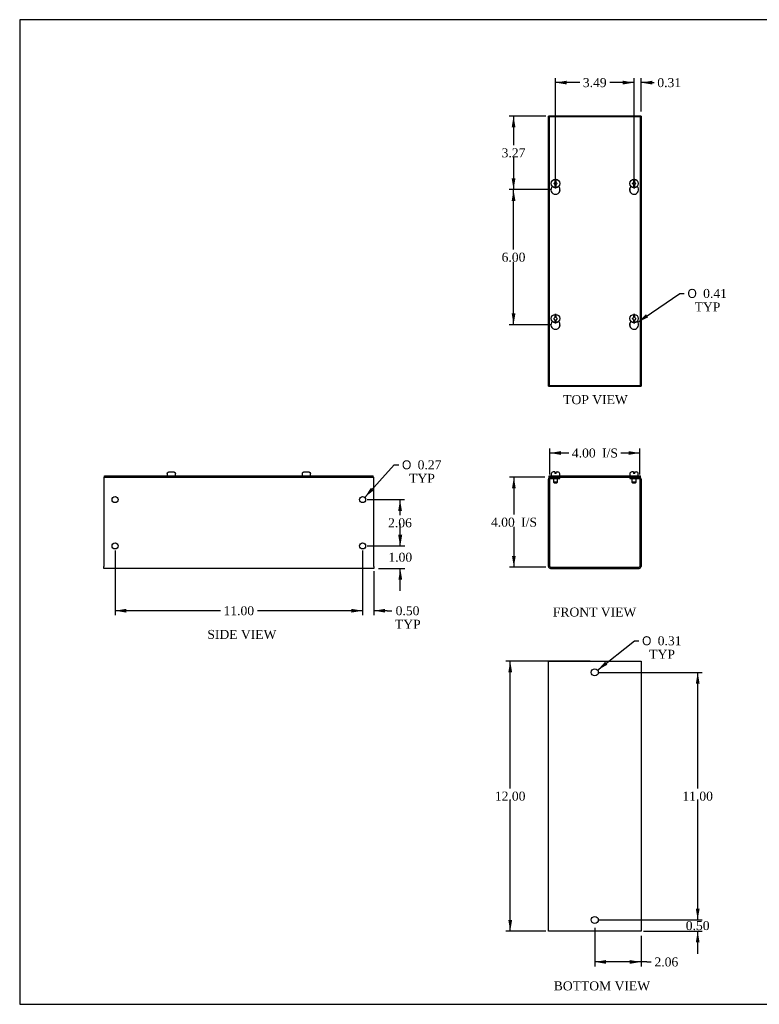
# Model space of a CAD drawing. Header units: inches. Extents: x 0.2 to 65.9, y -0.4 to 43.8.
# Tile 1 of 3: x 0.2 to 33, y 0.1 to 43.8. Entities that reach past the tile are written whole.
import ezdxf
from ezdxf.enums import TextEntityAlignment as Align

# ---------------------------------------------------------------- set-up
doc = ezdxf.new("R2010")
doc.units = ezdxf.units.IN
doc.header["$MEASUREMENT"] = 0
for name, color, linetype in [('COM56306-2', 7, 'Continuous'), ('COM56343-1', 7, 'Continuous'), ('Default', 7, 'Continuous'), ('SCS19515', 7, 'Continuous')]:
    doc.layers.add(name, color=color, linetype=linetype)
doc.styles.add('SEACAD_Solid_Edge_ANSI1_Symbols', font='txt')
doc.styles.add('SEACAD_Times_New_Roman', font='times.ttf')
doc.dimstyles.new('HAMMOND_(STH_-_66x44)', dxfattribs={"dimtxt": 0.4, "dimasz": 0.5, "dimexe": 0.2, "dimexo": 0.2, "dimgap": 0.1, "dimtad": 0, "dimtih": 1, "dimtoh": 1, "dimzin": 0, "dimdsep": 46, "dimtxsty": 'SEACAD_Times_New_Roman', "dimblk1": '_SE_FILLED', "dimblk2": '_SE_FILLED', "dimsah": 1, "dimcen": 0.2, "dimadec": 0, "dimazin": 0, "dimtfac": 0.8, "dimtofl": 0, "dimtmove": 0, "dimatfit": 3, "dimfxl": 1, "dimtolj": 1, "dimtzin": 0, "dimarcsym": 0})

# ---------------------------------------------------------------- blocks, each defined once
blk = doc.blocks.new('SE')
at = {"layer": 'COM56306-2', "color": 7, "linetype": 'Continuous'}
for p, q in [((23.693, 23.574), (27.745, 23.574)), ((23.693, 23.517), (23.693, 23.574)), ((23.693, 23.517), (23.748, 23.517)), ((23.912, 23.517), (27.526, 23.517)), ((27.69, 23.517), (27.745, 23.517)), ((27.745, 23.517), (27.745, 23.574))]:
    blk.add_line(p, q, dxfattribs=at)
at = {"layer": 'COM56343-1', "color": 7, "linetype": 'Continuous'}
for p, q in [((23.662, 19.546), (23.662, 23.431)), ((23.719, 19.546), (23.719, 23.431)), ((23.748, 23.517), (23.912, 23.517)), ((23.748, 23.46), (23.912, 23.46)), ((23.912, 23.46), (23.912, 23.517)), ((23.912, 23.46), (24.162, 23.46)), ((24.162, 23.46), (24.162, 23.517)), ((27.276, 23.517), (27.276, 23.46)), ((27.276, 23.46), (27.526, 23.46)), ((27.526, 23.517), (27.69, 23.517)), ((27.526, 23.46), (27.526, 23.517)), ((27.526, 23.46), (27.69, 23.46)), ((27.719, 23.431), (27.719, 19.546)), ((27.776, 23.431), (27.776, 19.546)), ((23.748, 19.517), (27.69, 19.517)), ((23.748, 19.46), (27.69, 19.46))]:
    blk.add_line(p, q, dxfattribs=at)
for centre, radius, start, end in [((23.748, 23.431), 0.086, 90, 180), ((23.748, 23.431), 0.029, 90, 180), ((27.69, 23.431), 0.086, 0, 90), ((27.69, 23.431), 0.029, 0, 90), ((23.748, 19.546), 0.086, 180, 270), ((23.748, 19.546), 0.029, 180, 270), ((27.69, 19.546), 0.086, 270, 0), ((27.69, 19.546), 0.029, 270, 0)]:
    blk.add_arc(centre, radius, start, end, dxfattribs=at)
at = {"layer": 'SCS19515', "color": 7, "linetype": 'Continuous'}
for p, q in [((23.787, 23.659), (23.787, 23.599)), ((23.944, 23.749), (23.877, 23.749)), ((23.944, 23.749), (23.944, 23.674)), ((24.004, 23.674), (23.944, 23.674)), ((24.004, 23.749), (24.072, 23.749)), ((24.004, 23.674), (24.004, 23.749)), ((24.162, 23.599), (24.162, 23.659)), ((27.276, 23.659), (27.276, 23.599)), ((27.434, 23.749), (27.366, 23.749)), ((27.434, 23.749), (27.434, 23.674)), ((27.494, 23.674), (27.434, 23.674)), ((27.494, 23.749), (27.561, 23.749)), ((27.494, 23.674), (27.494, 23.749)), ((27.651, 23.599), (27.651, 23.659)), ((23.879, 23.46), (23.879, 23.292)), ((24.069, 23.292), (23.879, 23.292)), ((23.879, 23.292), (23.909, 23.262)), ((23.909, 23.262), (24.039, 23.262)), ((24.039, 23.262), (24.069, 23.292)), ((24.069, 23.292), (24.069, 23.46)), ((27.369, 23.46), (27.369, 23.292)), ((27.559, 23.292), (27.369, 23.292)), ((27.369, 23.292), (27.399, 23.262)), ((27.399, 23.262), (27.529, 23.262)), ((27.529, 23.262), (27.559, 23.292)), ((27.559, 23.292), (27.559, 23.46))]:
    blk.add_line(p, q, dxfattribs=at)
for centre, radius, start, end in [((23.877, 23.659), 0.09, 90, 180), ((24.072, 23.659), 0.09, 0, 90), ((27.366, 23.659), 0.09, 90, 180), ((27.561, 23.659), 0.09, 0, 90), ((23.812, 23.599), 0.025, 180, 270), ((24.137, 23.599), 0.025, 270, 0), ((27.301, 23.599), 0.025, 180, 270), ((27.626, 23.599), 0.025, 270, 0)]:
    blk.add_arc(centre, radius, start, end, dxfattribs=at)
blk = doc.blocks.new('SE1')
at = {"layer": 'COM56306-2', "color": 7, "linetype": 'Continuous'}
for p, q in [((23.693, 39.529), (23.693, 27.592)), ((27.745, 39.529), (23.693, 39.529)), ((27.745, 27.592), (27.745, 39.529)), ((23.693, 27.592), (27.745, 27.592))]:
    blk.add_line(p, q, dxfattribs=at)
for centre in [(23.974, 36.288), (27.464, 36.288), (23.974, 30.288), (27.464, 30.288)]:
    blk.add_arc(centre, 0.203, 133.5511, 46.4489, dxfattribs=at)
at = {"layer": 'COM56343-1', "color": 7, "linetype": 'Continuous'}
for p, q in [((23.662, 27.56), (23.662, 39.56)), ((23.748, 39.56), (23.662, 39.56)), ((23.912, 39.56), (23.748, 39.56)), ((27.526, 39.56), (23.912, 39.56)), ((23.912, 39.529), (23.912, 39.56)), ((27.69, 39.56), (27.526, 39.56)), ((27.526, 39.56), (27.526, 39.529)), ((27.776, 39.56), (27.69, 39.56)), ((27.776, 39.56), (27.776, 27.56)), ((24.162, 36.211), (24.162, 36.366)), ((27.276, 36.366), (27.276, 36.211)), ((24.162, 30.211), (24.162, 30.366)), ((27.276, 30.366), (27.276, 30.211)), ((23.662, 27.56), (23.748, 27.56)), ((23.748, 27.56), (23.912, 27.56)), ((23.912, 27.56), (23.912, 27.592)), ((23.912, 27.56), (27.526, 27.56)), ((27.526, 27.592), (27.526, 27.56)), ((27.526, 27.56), (27.69, 27.56)), ((27.69, 27.56), (27.776, 27.56))]:
    blk.add_line(p, q, dxfattribs=at)
at = {"layer": 'SCS19515', "color": 7, "linetype": 'Continuous'}
for p, q in [((23.944, 36.744), (23.944, 36.653)), ((24.004, 36.653), (24.004, 36.744)), ((27.434, 36.744), (27.434, 36.653)), ((27.494, 36.653), (27.494, 36.744)), ((23.895, 36.56), (23.944, 36.61)), ((23.944, 36.511), (23.895, 36.56)), ((23.944, 36.653), (23.944, 36.61)), ((23.944, 36.511), (23.944, 36.468)), ((23.944, 36.468), (23.944, 36.377)), ((24.004, 36.61), (24.004, 36.653)), ((24.004, 36.61), (24.053, 36.56)), ((24.053, 36.56), (24.004, 36.511)), ((24.004, 36.468), (24.004, 36.511)), ((24.004, 36.377), (24.004, 36.468)), ((27.384, 36.56), (27.434, 36.61)), ((27.434, 36.511), (27.384, 36.56)), ((27.434, 36.653), (27.434, 36.61)), ((27.434, 36.511), (27.434, 36.468)), ((27.434, 36.468), (27.434, 36.377)), ((27.494, 36.61), (27.494, 36.653)), ((27.494, 36.61), (27.543, 36.56)), ((27.543, 36.56), (27.494, 36.511)), ((27.494, 36.468), (27.494, 36.511)), ((27.494, 36.377), (27.494, 36.468)), ((23.944, 30.744), (23.944, 30.653)), ((23.944, 30.653), (23.944, 30.61)), ((24.004, 30.653), (24.004, 30.744)), ((24.004, 30.61), (24.004, 30.653)), ((27.434, 30.744), (27.434, 30.653)), ((27.434, 30.653), (27.434, 30.61)), ((27.494, 30.653), (27.494, 30.744)), ((27.494, 30.61), (27.494, 30.653)), ((23.895, 30.56), (23.944, 30.61)), ((23.944, 30.511), (23.895, 30.56)), ((23.944, 30.511), (23.944, 30.468)), ((23.944, 30.468), (23.944, 30.377)), ((24.004, 30.61), (24.053, 30.56)), ((24.053, 30.56), (24.004, 30.511)), ((24.004, 30.468), (24.004, 30.511)), ((24.004, 30.377), (24.004, 30.468)), ((27.384, 30.56), (27.434, 30.61)), ((27.434, 30.511), (27.384, 30.56)), ((27.434, 30.511), (27.434, 30.468)), ((27.434, 30.468), (27.434, 30.377)), ((27.494, 30.61), (27.543, 30.56)), ((27.543, 30.56), (27.494, 30.511)), ((27.494, 30.468), (27.494, 30.511)), ((27.494, 30.377), (27.494, 30.468))]:
    blk.add_line(p, q, dxfattribs=at)
for centre in [(23.974, 36.56), (27.464, 36.56), (23.974, 30.56), (27.464, 30.56)]:
    blk.add_circle(centre, 0.187, dxfattribs=at)
for centre, start, end in [((23.974, 36.56), 80.7303, 99.2697), ((27.464, 36.56), 80.7303, 99.2697), ((23.974, 36.56), 260.7303, 279.2697), ((27.464, 36.56), 260.7303, 279.2697), ((23.974, 30.56), 80.7303, 99.2697), ((27.464, 30.56), 80.7303, 99.2697), ((23.974, 30.56), 260.7303, 279.2697), ((27.464, 30.56), 260.7303, 279.2697)]:
    blk.add_arc(centre, 0.186, start, end, dxfattribs=at)
blk = doc.blocks.new('SE2')
at = {"layer": 'COM56343-1', "color": 7, "linetype": 'Continuous'}
for p, q in [((23.662, 15.346), (23.748, 15.346)), ((23.662, 3.346), (23.662, 15.346)), ((23.748, 15.346), (27.69, 15.346)), ((27.69, 15.346), (27.776, 15.346)), ((27.776, 15.346), (27.776, 3.346)), ((23.748, 3.346), (23.662, 3.346)), ((27.69, 3.346), (23.748, 3.346)), ((27.776, 3.346), (27.69, 3.346))]:
    blk.add_line(p, q, dxfattribs=at)
for centre in [(25.719, 14.846), (25.719, 3.846)]:
    blk.add_circle(centre, 0.156, dxfattribs=at)
blk = doc.blocks.new('SE4')
at = {"layer": 'COM56306-2', "color": 7, "linetype": 'Continuous'}
for p, q in [((3.937, 23.574), (15.875, 23.574)), ((3.937, 23.517), (3.937, 23.574)), ((3.937, 23.517), (15.875, 23.517)), ((15.875, 23.517), (15.875, 23.574))]:
    blk.add_line(p, q, dxfattribs=at)
at = {"layer": 'COM56343-1', "color": 7, "linetype": 'Continuous'}
for p, q in [((3.906, 23.517), (3.937, 23.517)), ((3.906, 23.517), (3.906, 23.431)), ((3.906, 23.431), (3.906, 19.546)), ((15.875, 23.517), (15.906, 23.517)), ((15.906, 23.431), (15.906, 23.517)), ((15.906, 19.546), (15.906, 23.431)), ((3.906, 19.46), (3.906, 19.546)), ((15.906, 19.46), (3.906, 19.46)), ((15.906, 19.546), (15.906, 19.46))]:
    blk.add_line(p, q, dxfattribs=at)
for centre in [(4.406, 22.517), (15.406, 22.517), (4.406, 20.46), (15.406, 20.46)]:
    blk.add_circle(centre, 0.133, dxfattribs=at)
at = {"layer": 'SCS19515', "color": 7, "linetype": 'Continuous'}
for p, q in [((6.719, 23.659), (6.719, 23.599)), ((6.722, 23.674), (6.72, 23.674)), ((6.813, 23.749), (6.999, 23.749)), ((7.09, 23.674), (7.092, 23.674)), ((7.094, 23.599), (7.094, 23.659)), ((12.719, 23.659), (12.719, 23.599)), ((12.722, 23.674), (12.72, 23.674)), ((12.813, 23.749), (12.999, 23.749)), ((13.09, 23.674), (13.092, 23.674)), ((13.094, 23.599), (13.094, 23.659))]:
    blk.add_line(p, q, dxfattribs=at)
for centre, radius, start, end in [((6.809, 23.659), 0.09, 170.4059, 180), ((7.004, 23.659), 0.09, 0, 9.5941), ((12.809, 23.659), 0.09, 170.4059, 180), ((13.004, 23.659), 0.09, 0, 9.5941), ((6.744, 23.599), 0.025, 180, 270), ((7.069, 23.599), 0.025, 270, 0), ((12.744, 23.599), 0.025, 180, 270), ((13.069, 23.599), 0.025, 270, 0)]:
    blk.add_arc(centre, radius, start, end, dxfattribs=at)
for points in [[(6.722, 23.674), (6.723, 23.68), (6.725, 23.685), (6.728, 23.695), (6.731, 23.7), (6.736, 23.709), (6.739, 23.713), (6.746, 23.721), (6.75, 23.725), (6.758, 23.732), (6.763, 23.735), (6.772, 23.74), (6.777, 23.742), (6.787, 23.746), (6.792, 23.747), (6.803, 23.749), (6.808, 23.749), (6.813, 23.749)], [(6.999, 23.749), (7.004, 23.749), (7.01, 23.749), (7.02, 23.747), (7.025, 23.746), (7.035, 23.742), (7.04, 23.74), (7.05, 23.735), (7.054, 23.732), (7.062, 23.725), (7.066, 23.721), (7.073, 23.713), (7.076, 23.709), (7.082, 23.7), (7.084, 23.695), (7.088, 23.685), (7.089, 23.68), (7.09, 23.674)], [(12.722, 23.674), (12.723, 23.68), (12.725, 23.685), (12.728, 23.695), (12.731, 23.7), (12.736, 23.709), (12.739, 23.713), (12.746, 23.721), (12.75, 23.725), (12.758, 23.732), (12.763, 23.735), (12.772, 23.74), (12.777, 23.742), (12.787, 23.746), (12.792, 23.747), (12.803, 23.749), (12.808, 23.749), (12.813, 23.749)], [(12.999, 23.749), (13.004, 23.749), (13.01, 23.749), (13.02, 23.747), (13.025, 23.746), (13.035, 23.742), (13.04, 23.74), (13.05, 23.735), (13.054, 23.732), (13.062, 23.725), (13.066, 23.721), (13.073, 23.713), (13.076, 23.709), (13.082, 23.7), (13.084, 23.695), (13.088, 23.685), (13.089, 23.68), (13.09, 23.674)]]:
    blk.add_open_spline(points, degree=3, knots=[0, 0, 0, 0, 0.125, 0.125, 0.25, 0.25, 0.375, 0.375, 0.5, 0.5, 0.625, 0.625, 0.75, 0.75, 0.875, 0.875, 1, 1, 1, 1], dxfattribs=at)
blk = doc.blocks.new('DMBLK1714')
at = {"layer": 'Default', "linetype": 'Continuous', "transparency": 16777216}
for points in [[(24.219, 24.673), (23.719, 24.59), (24.219, 24.506)], [(27.219, 24.673), (27.219, 24.506), (27.719, 24.59)]]:
    blk.add_hatch(color=7, dxfattribs=at).paths.add_polyline_path(points)
at = {"layer": 'Default', "color": 7, "linetype": 'Continuous', "transparency": 16777216}
for p, q in [((23.719, 23.631), (23.719, 24.79)), ((23.719, 24.59), (24.562, 24.59)), ((26.876, 24.59), (27.719, 24.59)), ((27.719, 23.631), (27.719, 24.79))]:
    blk.add_line(p, q, dxfattribs=at)
at = {"layer": 'Default', "color": 7, "linetype": 'Continuous', "transparency": 16777216, "style": 'SEACAD_Times_New_Roman'}
for s, p in [('4.00', (24.702, 24.79)), ('I/S', (26.044, 24.79))]:
    blk.add_text(s, height=0.4, dxfattribs=at).set_placement(p, align=Align.TOP_LEFT)
blk = doc.blocks.new('_SE_FILLED')
at = {"color": 0}
blk.add_line((0, 0), (-1, 0), dxfattribs=at)
blk.add_solid([(0, 0), (-1, -0.1665), (-1, 0.1665), (0, 0)], dxfattribs=at)
blk = doc.blocks.new('DMBLK1715')
at = {"layer": 'Default', "linetype": 'Continuous', "transparency": 16777216}
for points in [[(22.04, 23.017), (22.207, 23.017), (22.124, 23.517)], [(22.04, 20.017), (22.124, 19.517), (22.207, 20.017)]]:
    blk.add_hatch(color=7, dxfattribs=at).paths.add_polyline_path(points)
at = {"layer": 'Default', "color": 7, "linetype": 'Continuous', "transparency": 16777216}
for p, q in [((23.493, 23.517), (21.924, 23.517)), ((22.124, 23.517), (22.124, 21.857)), ((22.124, 21.317), (22.124, 19.517)), ((23.548, 19.517), (21.924, 19.517))]:
    blk.add_line(p, q, dxfattribs=at)
at = {"layer": 'Default', "color": 7, "linetype": 'Continuous', "transparency": 16777216, "style": 'SEACAD_Times_New_Roman'}
for s, p in [('4.00', (21.107, 21.717)), ('I/S', (22.448, 21.717))]:
    blk.add_text(s, height=0.4, dxfattribs=at).set_placement(p, align=Align.TOP_LEFT)
blk = doc.blocks.new('DMBLK1716')
at = {"layer": 'Default', "linetype": 'Continuous', "transparency": 16777216}
for points in [[(21.879, 14.846), (22.046, 14.846), (21.962, 15.346)], [(21.879, 3.846), (21.962, 3.346), (22.046, 3.846)]]:
    blk.add_hatch(color=7, dxfattribs=at).paths.add_polyline_path(points)
at = {"layer": 'Default', "color": 7, "linetype": 'Continuous', "transparency": 16777216}
for p, q in [((25.519, 15.346), (21.762, 15.346)), ((21.962, 9.686), (21.962, 15.346)), ((21.962, 3.346), (21.962, 9.146)), ((23.548, 3.346), (21.762, 3.346))]:
    blk.add_line(p, q, dxfattribs=at)
at = {"layer": 'Default', "color": 7, "linetype": 'Continuous', "transparency": 16777216, "style": 'SEACAD_Times_New_Roman'}
blk.add_text('12.00', height=0.4, dxfattribs=at).set_placement((21.28, 9.546), align=Align.TOP_LEFT)
blk = doc.blocks.new('DMBLK1717')
at = {"layer": 'Default', "linetype": 'Continuous', "transparency": 16777216}
for points in [[(30.375, 4.346), (30.208, 4.346), (30.291, 3.846)], [(30.375, 2.846), (30.291, 3.346), (30.208, 2.846)]]:
    blk.add_hatch(color=7, dxfattribs=at).paths.add_polyline_path(points)
at = {"layer": 'Default', "color": 7, "linetype": 'Continuous', "transparency": 16777216}
for p, q in [((30.291, 3.846), (30.291, 4.846)), ((25.919, 3.846), (30.491, 3.846)), ((27.89, 3.346), (30.491, 3.346)), ((30.291, 2.346), (30.291, 3.346))]:
    blk.add_line(p, q, dxfattribs=at)
at = {"layer": 'Default', "color": 7, "linetype": 'Continuous', "transparency": 16777216, "style": 'SEACAD_Times_New_Roman'}
blk.add_text('0.50', height=0.4, dxfattribs=at).set_placement((29.761, 3.796), align=Align.TOP_LEFT)
blk = doc.blocks.new('DMBLK1718')
at = {"layer": 'Default', "linetype": 'Continuous', "transparency": 16777216}
for points in [[(30.375, 14.346), (30.291, 14.846), (30.208, 14.346)], [(30.375, 4.346), (30.208, 4.346), (30.291, 3.846)]]:
    blk.add_hatch(color=7, dxfattribs=at).paths.add_polyline_path(points)
at = {"layer": 'Default', "color": 7, "linetype": 'Continuous', "transparency": 16777216}
for p, q in [((25.919, 14.846), (30.491, 14.846)), ((30.291, 9.686), (30.291, 14.846)), ((30.291, 3.846), (30.291, 9.146)), ((25.919, 3.846), (30.491, 3.846))]:
    blk.add_line(p, q, dxfattribs=at)
at = {"layer": 'Default', "color": 7, "linetype": 'Continuous', "transparency": 16777216, "style": 'SEACAD_Times_New_Roman'}
blk.add_text('11.00', height=0.4, dxfattribs=at).set_placement((29.609, 9.546), align=Align.TOP_LEFT)
blk = doc.blocks.new('DMBLK1719')
at = {"layer": 'Default', "linetype": 'Continuous', "transparency": 16777216}
for points in [[(26.219, 1.898), (26.219, 2.064), (25.719, 1.981)], [(27.276, 1.898), (27.776, 1.981), (27.276, 2.064)]]:
    blk.add_hatch(color=7, dxfattribs=at).paths.add_polyline_path(points)
at = {"layer": 'Default', "color": 7, "linetype": 'Continuous', "transparency": 16777216}
for p, q in [((25.719, 3.489), (25.719, 1.781)), ((27.776, 3.146), (27.776, 1.781)), ((28.031, 1.981), (25.719, 1.981)), ((28.031, 1.981), (28.231, 1.981))]:
    blk.add_line(p, q, dxfattribs=at)
at = {"layer": 'Default', "color": 7, "linetype": 'Continuous', "transparency": 16777216, "style": 'SEACAD_Times_New_Roman'}
blk.add_text('2.06', height=0.4, dxfattribs=at).set_placement((28.371, 2.181), align=Align.TOP_LEFT)
blk = doc.blocks.new('DMBLK1720')
at = {"layer": 'Default', "linetype": 'Continuous', "transparency": 16777216}
for points in [[(22.028, 39.06), (22.194, 39.06), (22.111, 39.56)], [(22.028, 36.788), (22.111, 36.288), (22.194, 36.788)]]:
    blk.add_hatch(color=7, dxfattribs=at).paths.add_polyline_path(points)
at = {"layer": 'Default', "color": 7, "linetype": 'Continuous', "transparency": 16777216}
for p, q in [((23.548, 39.56), (21.911, 39.56)), ((22.111, 39.56), (22.111, 38.264)), ((22.111, 37.724), (22.111, 36.288)), ((23.774, 36.288), (21.911, 36.288))]:
    blk.add_line(p, q, dxfattribs=at)
at = {"layer": 'Default', "color": 7, "linetype": 'Continuous', "transparency": 16777216, "style": 'SEACAD_Times_New_Roman'}
blk.add_text('3.27', height=0.4, dxfattribs=at).set_placement((21.58, 38.124), align=Align.TOP_LEFT)
blk = doc.blocks.new('DMBLK1721')
at = {"layer": 'Default', "linetype": 'Continuous', "transparency": 16777216}
for points in [[(22.028, 35.788), (22.194, 35.788), (22.111, 36.288)], [(22.028, 30.788), (22.111, 30.288), (22.194, 30.788)]]:
    blk.add_hatch(color=7, dxfattribs=at).paths.add_polyline_path(points)
at = {"layer": 'Default', "color": 7, "linetype": 'Continuous', "transparency": 16777216}
for p, q in [((23.774, 36.288), (21.911, 36.288)), ((22.111, 33.628), (22.111, 36.288)), ((22.111, 30.288), (22.111, 33.088)), ((23.774, 30.288), (21.911, 30.288))]:
    blk.add_line(p, q, dxfattribs=at)
at = {"layer": 'Default', "color": 7, "linetype": 'Continuous', "transparency": 16777216, "style": 'SEACAD_Times_New_Roman'}
blk.add_text('6.00', height=0.4, dxfattribs=at).set_placement((21.58, 33.488), align=Align.TOP_LEFT)
blk = doc.blocks.new('DMBLK1722')
at = {"layer": 'Default', "linetype": 'Continuous', "transparency": 16777216}
for points in [[(26.964, 41.128), (26.964, 40.961), (27.464, 41.044)], [(28.276, 41.128), (27.776, 41.044), (28.276, 40.961)]]:
    blk.add_hatch(color=7, dxfattribs=at).paths.add_polyline_path(points)
at = {"layer": 'Default', "color": 7, "linetype": 'Continuous', "transparency": 16777216}
for p, q in [((27.464, 36.488), (27.464, 41.244)), ((27.776, 39.76), (27.776, 41.244)), ((27.464, 41.044), (26.464, 41.044)), ((28.157, 41.044), (27.776, 41.044)), ((28.157, 41.044), (28.357, 41.044))]:
    blk.add_line(p, q, dxfattribs=at)
at = {"layer": 'Default', "color": 7, "linetype": 'Continuous', "transparency": 16777216, "style": 'SEACAD_Times_New_Roman'}
blk.add_text('0.31', height=0.4, dxfattribs=at).set_placement((28.497, 41.244), align=Align.TOP_LEFT)
blk = doc.blocks.new('DMBLK1723')
at = {"layer": 'Default', "linetype": 'Continuous', "transparency": 16777216}
for points in [[(24.474, 41.128), (23.974, 41.044), (24.474, 40.961)], [(26.964, 41.128), (26.964, 40.961), (27.464, 41.044)]]:
    blk.add_hatch(color=7, dxfattribs=at).paths.add_polyline_path(points)
at = {"layer": 'Default', "color": 7, "linetype": 'Continuous', "transparency": 16777216}
for p, q in [((23.974, 36.488), (23.974, 41.244)), ((27.464, 36.488), (27.464, 41.244)), ((25.048, 41.044), (23.974, 41.044)), ((27.464, 41.044), (26.39, 41.044))]:
    blk.add_line(p, q, dxfattribs=at)
at = {"layer": 'Default', "color": 7, "linetype": 'Continuous', "transparency": 16777216, "style": 'SEACAD_Times_New_Roman'}
blk.add_text('3.49', height=0.4, dxfattribs=at).set_placement((25.188, 41.244), align=Align.TOP_LEFT)
blk = doc.blocks.new('DMBLK1724')
at = {"layer": 'Default', "linetype": 'Continuous', "transparency": 16777216}
blk.add_hatch(color=7, dxfattribs=at).paths.add_polyline_path([(27.997, 30.754), (27.631, 30.403), (28.091, 30.616)])
at = {"layer": 'Default', "color": 7, "linetype": 'Continuous', "transparency": 16777216}
for p, q in [((27.631, 30.403), (29.497, 31.678)), ((29.497, 31.678), (29.697, 31.678))]:
    blk.add_line(p, q, dxfattribs=at)
for s, style, p in [('O', 'SEACAD_Solid_Edge_ANSI1_Symbols', (29.837, 31.878)), ('0.41', 'SEACAD_Times_New_Roman', (30.533, 31.878)), ('TYP', 'SEACAD_Times_New_Roman', (30.157, 31.278))]:
    blk.add_text(s, height=0.4, dxfattribs=dict(at, style=style)).set_placement(p, align=Align.TOP_LEFT)
blk = doc.blocks.new('DMBLK1725')
at = {"layer": 'Default', "linetype": 'Continuous', "transparency": 16777216}
blk.add_hatch(color=7, dxfattribs=at).paths.add_polyline_path([(26.18, 15.32), (25.841, 14.943), (26.284, 15.189)])
at = {"layer": 'Default', "color": 7, "linetype": 'Continuous', "transparency": 16777216}
for p, q in [((25.841, 14.943), (27.479, 16.248)), ((27.479, 16.248), (27.679, 16.248))]:
    blk.add_line(p, q, dxfattribs=at)
for s, style, p in [('O', 'SEACAD_Solid_Edge_ANSI1_Symbols', (27.819, 16.448)), ('0.31', 'SEACAD_Times_New_Roman', (28.515, 16.448)), ('TYP', 'SEACAD_Times_New_Roman', (28.139, 15.848))]:
    blk.add_text(s, height=0.4, dxfattribs=dict(at, style=style)).set_placement(p, align=Align.TOP_LEFT)
blk = doc.blocks.new('DMBLK1726')
at = {"layer": 'Default', "linetype": 'Continuous', "transparency": 16777216}
for points in [[(14.906, 17.5), (15.406, 17.583), (14.906, 17.666)], [(16.406, 17.5), (16.406, 17.666), (15.906, 17.583)]]:
    blk.add_hatch(color=7, dxfattribs=at).paths.add_polyline_path(points)
at = {"layer": 'Default', "color": 7, "linetype": 'Continuous', "transparency": 16777216}
for p, q in [((15.406, 20.26), (15.406, 17.383)), ((15.906, 19.346), (15.906, 17.383)), ((15.406, 17.583), (14.406, 17.583)), ((16.502, 17.583), (15.906, 17.583)), ((16.502, 17.583), (16.702, 17.583))]:
    blk.add_line(p, q, dxfattribs=at)
at = {"layer": 'Default', "color": 7, "linetype": 'Continuous', "transparency": 16777216, "style": 'SEACAD_Times_New_Roman'}
for s, p in [('0.50', (16.871, 17.783)), ('TYP', (16.842, 17.183))]:
    blk.add_text(s, height=0.4, dxfattribs=at).set_placement(p, align=Align.TOP_LEFT)
blk = doc.blocks.new('DMBLK1727')
at = {"layer": 'Default', "linetype": 'Continuous', "transparency": 16777216}
for points in [[(17.163, 20.96), (16.996, 20.96), (17.079, 20.46)], [(17.163, 18.96), (17.079, 19.46), (16.996, 18.96)]]:
    blk.add_hatch(color=7, dxfattribs=at).paths.add_polyline_path(points)
at = {"layer": 'Default', "color": 7, "linetype": 'Continuous', "transparency": 16777216}
for p, q in [((17.079, 20.46), (17.079, 21.46)), ((15.606, 20.46), (17.279, 20.46)), ((16.106, 19.46), (17.279, 19.46)), ((17.079, 18.46), (17.079, 19.46))]:
    blk.add_line(p, q, dxfattribs=at)
at = {"layer": 'Default', "color": 7, "linetype": 'Continuous', "transparency": 16777216, "style": 'SEACAD_Times_New_Roman'}
blk.add_text('1.00', height=0.4, dxfattribs=at).set_placement((16.549, 20.16), align=Align.TOP_LEFT)
blk = doc.blocks.new('DMBLK1732')
at = {"layer": 'Default', "linetype": 'Continuous', "transparency": 16777216}
for points in [[(17.15, 22.017), (17.067, 22.517), (16.984, 22.017)], [(17.15, 20.96), (16.984, 20.96), (17.067, 20.46)]]:
    blk.add_hatch(color=7, dxfattribs=at).paths.add_polyline_path(points)
at = {"layer": 'Default', "color": 7, "linetype": 'Continuous', "transparency": 16777216}
for p, q in [((15.606, 22.517), (17.267, 22.517)), ((17.067, 21.829), (17.067, 22.517)), ((17.067, 20.46), (17.067, 21.289)), ((15.606, 20.46), (17.267, 20.46))]:
    blk.add_line(p, q, dxfattribs=at)
at = {"layer": 'Default', "color": 7, "linetype": 'Continuous', "transparency": 16777216, "style": 'SEACAD_Times_New_Roman'}
blk.add_text('2.06', height=0.4, dxfattribs=at).set_placement((16.536, 21.689), align=Align.TOP_LEFT)
blk = doc.blocks.new('DMBLK1733')
at = {"layer": 'Default', "linetype": 'Continuous', "transparency": 16777216}
blk.add_hatch(color=7, dxfattribs=at).paths.add_polyline_path([(15.77, 23.042), (15.496, 22.616), (15.894, 22.93)])
at = {"layer": 'Default', "color": 7, "linetype": 'Continuous', "transparency": 16777216}
for p, q in [((15.496, 22.616), (16.813, 24.065)), ((16.813, 24.065), (17.013, 24.065))]:
    blk.add_line(p, q, dxfattribs=at)
for s, style, p in [('O', 'SEACAD_Solid_Edge_ANSI1_Symbols', (17.153, 24.265)), ('0.27', 'SEACAD_Times_New_Roman', (17.849, 24.265)), ('TYP', 'SEACAD_Times_New_Roman', (17.472, 23.665))]:
    blk.add_text(s, height=0.4, dxfattribs=dict(at, style=style)).set_placement(p, align=Align.TOP_LEFT)
blk = doc.blocks.new('DMBLK1734')
at = {"layer": 'Default', "linetype": 'Continuous', "transparency": 16777216}
for points in [[(4.906, 17.5), (4.906, 17.666), (4.406, 17.583)], [(14.906, 17.5), (15.406, 17.583), (14.906, 17.666)]]:
    blk.add_hatch(color=7, dxfattribs=at).paths.add_polyline_path(points)
at = {"layer": 'Default', "color": 7, "linetype": 'Continuous', "transparency": 16777216}
for p, q in [((4.406, 20.26), (4.406, 17.383)), ((15.406, 20.26), (15.406, 17.383)), ((9.084, 17.583), (4.406, 17.583)), ((15.406, 17.583), (10.729, 17.583))]:
    blk.add_line(p, q, dxfattribs=at)
at = {"layer": 'Default', "color": 7, "linetype": 'Continuous', "transparency": 16777216, "style": 'SEACAD_Times_New_Roman'}
blk.add_text('11.00', height=0.4, dxfattribs=at).set_placement((9.224, 17.783), align=Align.TOP_LEFT)
blk = doc.blocks.new('BORDER')
at = {"layer": 'Default', "color": 7, "linetype": 'Continuous'}
for p, q in [((0, 27.86), (-41.86, 27.86)), ((-41.86, 27.86), (-41.86, 0)), ((-41.86, 0), (0, 0))]:
    blk.add_line(p, q, dxfattribs=at)

msp = doc.modelspace()

# ---------------------------------------------------------------- block references
at = {"layer": 'Default', "color": 7, "xscale": 1.57, "yscale": 1.57, "zscale": 1.57}
msp.add_blockref('BORDER', (65.889, 0.099), dxfattribs=at)
at = {"layer": 'Default'}
for name in ['SE1', 'SE4', 'SE', 'SE2']:
    msp.add_blockref(name, (0, 0), dxfattribs=at)

# ---------------------------------------------------------------- texts
at = {"layer": 'Default', "color": 7, "linetype": 'Continuous', "style": 'SEACAD_Times_New_Roman'}
for s, p in [('TOP VIEW', (24.316, 27.16)), ('FRONT VIEW', (23.855, 17.725)), ('SIDE VIEW', (8.505, 16.731)), ('BOTTOM VIEW', (23.897, 1.117))]:
    msp.add_text(s, height=0.4, dxfattribs=at).set_placement(p, align=Align.TOP_LEFT)

# ---------------------------------------------------------------- dimensions: what is measured, and where the dimension line sits
at = {"layer": 'Default', "color": 7, "linetype": 'Continuous'}
for base, p1, p2, picture, middle in [((23.974, 41.044), (27.464, 36.288), (23.974, 36.288), 'DMBLK1723', (25.719, 41.044)), ((4.406, 17.583), (15.406, 20.46), (4.406, 20.46), 'DMBLK1734', (9.906, 17.583))]:
    dim = msp.add_linear_dim(base=base, p1=p1, p2=p2, text='\\A1;<>', dimstyle='HAMMOND_(STH_-_66x44)', dxfattribs=at)
    dim.commit()
    dim.dimension.update_dxf_attribs({"geometry": picture, "text_midpoint": middle, "dimtype": 160})
for base, p1, p2, text, picture, middle in [((27.464, 41.044), (27.776, 39.56), (27.464, 36.288), '\\A1;<>', 'DMBLK1722', (28.357, 41.044)), ((15.406, 17.583), (15.906, 19.546), (15.406, 20.46), '\\A1;<>\\PTYP', 'DMBLK1726', (16.702, 17.583)), ((25.719, 1.981), (27.776, 3.346), (25.719, 3.689), '\\A1;<>', 'DMBLK1719', (28.231, 1.981))]:
    dim = msp.add_linear_dim(base=base, p1=p1, p2=p2, text=text, dimstyle='HAMMOND_(STH_-_66x44)', override={"dimtmove": 1}, dxfattribs=at)
    dim.commit()
    dim.dimension.update_dxf_attribs({"geometry": picture, "text_midpoint": middle, "dimtype": 160})
for base, p1, p2, angle, text, picture, middle, dimtype in [((22.111, 36.288), (23.748, 39.56), (23.974, 36.288), 90, '\\A1;<>', 'DMBLK1720', (22.111, 37.924), 160), ((22.111, 30.288), (23.974, 30.288), (23.974, 36.288), 90, '\\A1;<>', 'DMBLK1721', (22.111, 33.288), 161), ((23.719, 24.59), (23.719, 23.431), (27.719, 23.431), 0, '\\A1;<> I/S', 'DMBLK1714', (25.719, 24.59), 161), ((22.124, 19.517), (27.745, 23.517), (27.69, 19.517), 90, '\\A1;<> I/S', 'DMBLK1715', (22.124, 21.517), 160), ((17.067, 20.46), (15.406, 20.46), (15.406, 22.517), 90, '\\A1;<>', 'DMBLK1732', (17.067, 21.489), 161), ((17.079, 20.46), (15.906, 19.46), (15.406, 20.46), 90, '\\A1;<>', 'DMBLK1727', (17.079, 19.96), 160), ((21.962, 15.346), (23.748, 3.346), (25.719, 15.346), 90, '\\A1;<>', 'DMBLK1716', (21.962, 9.346), 160), ((30.291, 3.846), (25.719, 3.846), (25.719, 14.846), 90, '\\A1;<>', 'DMBLK1718', (30.291, 9.346), 161), ((30.291, 3.846), (27.69, 3.346), (25.719, 3.846), 90, '\\A1;<>', 'DMBLK1717', (30.291, 3.596), 160)]:
    dim = msp.add_linear_dim(base=base, p1=p1, p2=p2, angle=angle, text=text, dimstyle='HAMMOND_(STH_-_66x44)', dxfattribs=at)
    dim.commit()
    dim.dimension.update_dxf_attribs({"geometry": picture, "text_midpoint": middle, "dimtype": dimtype})
for p1, p2, picture, middle in [((27.296, 30.174), (27.631, 30.403), 'DMBLK1724', (29.697, 31.678)), ((15.317, 22.419), (15.496, 22.616), 'DMBLK1733', (17.013, 24.065)), ((25.597, 14.748), (25.841, 14.943), 'DMBLK1725', (27.679, 16.248))]:
    dim = msp.add_diameter_dim_2p(p1=p1, p2=p2, text='\\A1;<>\\PTYP', dimstyle='HAMMOND_(STH_-_66x44)', dxfattribs=at)
    dim.commit()
    dim.dimension.update_dxf_attribs({"geometry": picture, "text_midpoint": middle, "dimtype": 163})

doc.saveas('drawing.dxf')
